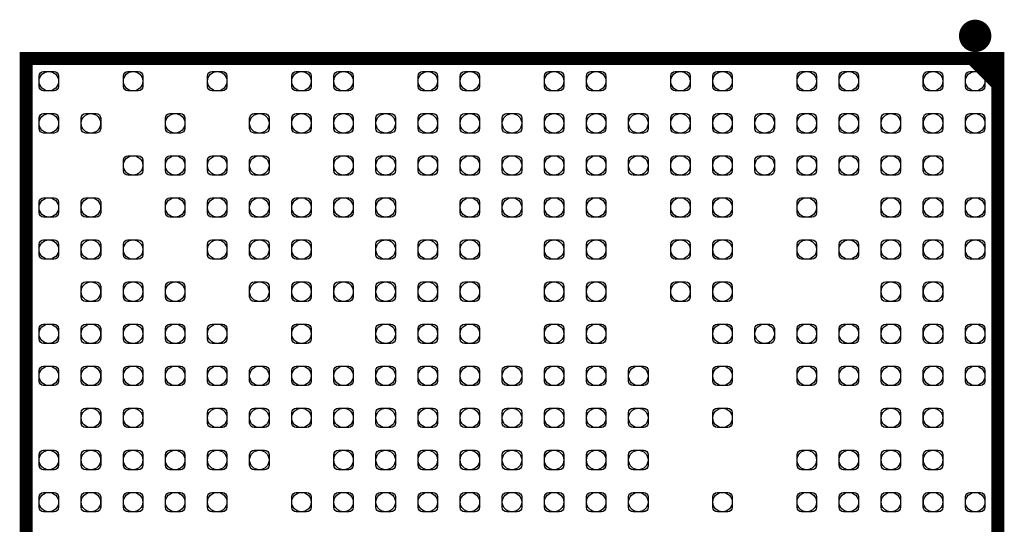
# Model space of a CAD drawing. Extents: x 3.3 to 101, y -2.6 to 59.9.
# Tile 4 of 7: x 34.6 to 49.8, y 24.4 to 32.2. Entities that reach past the tile are written whole.
import ezdxf

# ---------------------------------------------------------------- set-up
doc = ezdxf.new("R2010")
doc.units = 0
doc.header["$MEASUREMENT"] = 0
for name, color, linetype in [('PG_SILKSCREEN_TOP', 5, 'CONTINUOUS'), ('PIN_PASTEMASK_TOP', 8, 'CONTINUOUS'), ('PIN_TOP', 6, 'CONTINUOUS')]:
    doc.layers.add(name, color=color, linetype=linetype)

msp = doc.modelspace()

# ---------------------------------------------------------------- linework, layer by layer
at = {"layer": 'PG_SILKSCREEN_TOP', "const_width": 0.249936}
msp.add_lwpolyline([(49.439068, 31.980124, 1), (49.188932, 31.979876, 1)], format="xyb", close=True, dxfattribs=at)
at = {"layer": 'PG_SILKSCREEN_TOP', "const_width": 0.199898}
msp.add_lwpolyline([(34.663888, 31.630112), (34.663888, 16.629888), (49.664112, 16.629888), (49.664112, 31.630112)], close=True, dxfattribs=at)
for points in [[(49.264062, 31.630112), (49.664112, 31.230062)], [(49.46396, 31.630112), (49.664112, 31.42996)]]:
    msp.add_lwpolyline(points, dxfattribs=at)
at = {"layer": 'PIN_PASTEMASK_TOP'}
for points in [[(35.09391, 31.430214, -0.41413), (35.164014, 31.36011), (35.164014, 31.20009, -0.41413), (35.09391, 31.129986), (34.93389, 31.129986, -0.41413), (34.863786, 31.20009), (34.863786, 31.36011, -0.41413), (34.93389, 31.430214)], [(36.394136, 31.430214, -0.41413), (36.46424, 31.36011), (36.46424, 31.20009, -0.41413), (36.394136, 31.129986), (36.234116, 31.129986, -0.41413), (36.164012, 31.20009), (36.164012, 31.36011, -0.41413), (36.234116, 31.430214)], [(37.694108, 31.430214, -0.41413), (37.764212, 31.36011), (37.764212, 31.20009, -0.41413), (37.694108, 31.129986), (37.534088, 31.129986, -0.41413), (37.463984, 31.20009), (37.463984, 31.36011, -0.41413), (37.534088, 31.430214)], [(38.99408, 31.430214, -0.41413), (39.064184, 31.36011), (39.064184, 31.20009, -0.41413), (38.99408, 31.129986), (38.83406, 31.129986, -0.41413), (38.763956, 31.20009), (38.763956, 31.36011, -0.41413), (38.83406, 31.430214)], [(39.644066, 31.430214, -0.41413), (39.71417, 31.36011), (39.71417, 31.20009, -0.41413), (39.644066, 31.129986), (39.484046, 31.129986, -0.41413), (39.413942, 31.20009), (39.413942, 31.36011, -0.41413), (39.484046, 31.430214)], [(40.944038, 31.430214, -0.41413), (41.014142, 31.36011), (41.014142, 31.20009, -0.41413), (40.944038, 31.129986), (40.784018, 31.129986, -0.41413), (40.713914, 31.20009), (40.713914, 31.36011, -0.41413), (40.784018, 31.430214)], [(41.594024, 31.430214, -0.41413), (41.664128, 31.36011), (41.664128, 31.20009, -0.41413), (41.594024, 31.129986), (41.434004, 31.129986, -0.41413), (41.3639, 31.20009), (41.3639, 31.36011, -0.41413), (41.434004, 31.430214)], [(42.893996, 31.430214, -0.41413), (42.9641, 31.36011), (42.9641, 31.20009, -0.41413), (42.893996, 31.129986), (42.733976, 31.129986, -0.41413), (42.663872, 31.20009), (42.663872, 31.36011, -0.41413), (42.733976, 31.430214)], [(43.543982, 31.430214, -0.41413), (43.614086, 31.36011), (43.614086, 31.20009, -0.41413), (43.543982, 31.129986), (43.383962, 31.129986, -0.41413), (43.313858, 31.20009), (43.313858, 31.36011, -0.41413), (43.383962, 31.430214)], [(44.843954, 31.430214, -0.41413), (44.914058, 31.36011), (44.914058, 31.20009, -0.41413), (44.843954, 31.129986), (44.683934, 31.129986, -0.41413), (44.61383, 31.20009), (44.61383, 31.36011, -0.41413), (44.683934, 31.430214)], [(45.49394, 31.430214, -0.41413), (45.564044, 31.36011), (45.564044, 31.20009, -0.41413), (45.49394, 31.129986), (45.33392, 31.129986, -0.41413), (45.263816, 31.20009), (45.263816, 31.36011, -0.41413), (45.33392, 31.430214)], [(46.793912, 31.430214, -0.41413), (46.864016, 31.36011), (46.864016, 31.20009, -0.41413), (46.793912, 31.129986), (46.633892, 31.129986, -0.41413), (46.563788, 31.20009), (46.563788, 31.36011, -0.41413), (46.633892, 31.430214)], [(47.443898, 31.430214, -0.41413), (47.514002, 31.36011), (47.514002, 31.20009, -0.41413), (47.443898, 31.129986), (47.283878, 31.129986, -0.41413), (47.213774, 31.20009), (47.213774, 31.36011, -0.41413), (47.283878, 31.430214)], [(48.744124, 31.430214, -0.41413), (48.814228, 31.36011), (48.814228, 31.20009, -0.41413), (48.744124, 31.129986), (48.584104, 31.129986, -0.41413), (48.514, 31.20009), (48.514, 31.36011, -0.41413), (48.584104, 31.430214)], [(49.39411, 31.430214, -0.41413), (49.464214, 31.36011), (49.464214, 31.20009, -0.41413), (49.39411, 31.129986), (49.23409, 31.129986, -0.41413), (49.163986, 31.20009), (49.163986, 31.36011, -0.41413), (49.23409, 31.430214)], [(35.09391, 30.780228, -0.41413), (35.164014, 30.710124), (35.164014, 30.550104, -0.41413), (35.09391, 30.48), (34.93389, 30.48, -0.41413), (34.863786, 30.550104), (34.863786, 30.710124, -0.41413), (34.93389, 30.780228)], [(35.743896, 30.780228, -0.41413), (35.814, 30.710124), (35.814, 30.550104, -0.41413), (35.743896, 30.48), (35.583876, 30.48, -0.41413), (35.513772, 30.550104), (35.513772, 30.710124, -0.41413), (35.583876, 30.780228)], [(37.044122, 30.780228, -0.41413), (37.114226, 30.710124), (37.114226, 30.550104, -0.41413), (37.044122, 30.48), (36.884102, 30.48, -0.41413), (36.813998, 30.550104), (36.813998, 30.710124, -0.41413), (36.884102, 30.780228)], [(38.344094, 30.780228, -0.41413), (38.414198, 30.710124), (38.414198, 30.550104, -0.41413), (38.344094, 30.48), (38.184074, 30.48, -0.41413), (38.11397, 30.550104), (38.11397, 30.710124, -0.41413), (38.184074, 30.780228)], [(38.99408, 30.780228, -0.41413), (39.064184, 30.710124), (39.064184, 30.550104, -0.41413), (38.99408, 30.48), (38.83406, 30.48, -0.41413), (38.763956, 30.550104), (38.763956, 30.710124, -0.41413), (38.83406, 30.780228)], [(39.644066, 30.780228, -0.41413), (39.71417, 30.710124), (39.71417, 30.550104, -0.41413), (39.644066, 30.48), (39.484046, 30.48, -0.41413), (39.413942, 30.550104), (39.413942, 30.710124, -0.41413), (39.484046, 30.780228)], [(40.294052, 30.780228, -0.41413), (40.364156, 30.710124), (40.364156, 30.550104, -0.41413), (40.294052, 30.48), (40.134032, 30.48, -0.41413), (40.063928, 30.550104), (40.063928, 30.710124, -0.41413), (40.134032, 30.780228)], [(40.944038, 30.780228, -0.41413), (41.014142, 30.710124), (41.014142, 30.550104, -0.41413), (40.944038, 30.48), (40.784018, 30.48, -0.41413), (40.713914, 30.550104), (40.713914, 30.710124, -0.41413), (40.784018, 30.780228)], [(41.594024, 30.780228, -0.41413), (41.664128, 30.710124), (41.664128, 30.550104, -0.41413), (41.594024, 30.48), (41.434004, 30.48, -0.41413), (41.3639, 30.550104), (41.3639, 30.710124, -0.41413), (41.434004, 30.780228)], [(42.24401, 30.780228, -0.41413), (42.314114, 30.710124), (42.314114, 30.550104, -0.41413), (42.24401, 30.48), (42.08399, 30.48, -0.41413), (42.013886, 30.550104), (42.013886, 30.710124, -0.41413), (42.08399, 30.780228)], [(42.893996, 30.780228, -0.41413), (42.9641, 30.710124), (42.9641, 30.550104, -0.41413), (42.893996, 30.48), (42.733976, 30.48, -0.41413), (42.663872, 30.550104), (42.663872, 30.710124, -0.41413), (42.733976, 30.780228)], [(43.543982, 30.780228, -0.41413), (43.614086, 30.710124), (43.614086, 30.550104, -0.41413), (43.543982, 30.48), (43.383962, 30.48, -0.41413), (43.313858, 30.550104), (43.313858, 30.710124, -0.41413), (43.383962, 30.780228)], [(44.193968, 30.780228, -0.41413), (44.264072, 30.710124), (44.264072, 30.550104, -0.41413), (44.193968, 30.48), (44.033948, 30.48, -0.41413), (43.963844, 30.550104), (43.963844, 30.710124, -0.41413), (44.033948, 30.780228)], [(44.843954, 30.780228, -0.41413), (44.914058, 30.710124), (44.914058, 30.550104, -0.41413), (44.843954, 30.48), (44.683934, 30.48, -0.41413), (44.61383, 30.550104), (44.61383, 30.710124, -0.41413), (44.683934, 30.780228)], [(45.49394, 30.780228, -0.41413), (45.564044, 30.710124), (45.564044, 30.550104, -0.41413), (45.49394, 30.48), (45.33392, 30.48, -0.41413), (45.263816, 30.550104), (45.263816, 30.710124, -0.41413), (45.33392, 30.780228)], [(46.143926, 30.780228, -0.41413), (46.21403, 30.710124), (46.21403, 30.550104, -0.41413), (46.143926, 30.48), (45.983906, 30.48, -0.41413), (45.913802, 30.550104), (45.913802, 30.710124, -0.41413), (45.983906, 30.780228)], [(46.793912, 30.780228, -0.41413), (46.864016, 30.710124), (46.864016, 30.550104, -0.41413), (46.793912, 30.48), (46.633892, 30.48, -0.41413), (46.563788, 30.550104), (46.563788, 30.710124, -0.41413), (46.633892, 30.780228)], [(47.443898, 30.780228, -0.41413), (47.514002, 30.710124), (47.514002, 30.550104, -0.41413), (47.443898, 30.48), (47.283878, 30.48, -0.41413), (47.213774, 30.550104), (47.213774, 30.710124, -0.41413), (47.283878, 30.780228)], [(48.093884, 30.780228, -0.41413), (48.163988, 30.710124), (48.163988, 30.550104, -0.41413), (48.093884, 30.48), (47.933864, 30.48, -0.41413), (47.86376, 30.550104), (47.86376, 30.710124, -0.41413), (47.933864, 30.780228)], [(48.744124, 30.780228, -0.41413), (48.814228, 30.710124), (48.814228, 30.550104, -0.41413), (48.744124, 30.48), (48.584104, 30.48, -0.41413), (48.514, 30.550104), (48.514, 30.710124, -0.41413), (48.584104, 30.780228)], [(49.39411, 30.780228, -0.41413), (49.464214, 30.710124), (49.464214, 30.550104, -0.41413), (49.39411, 30.48), (49.23409, 30.48, -0.41413), (49.163986, 30.550104), (49.163986, 30.710124, -0.41413), (49.23409, 30.780228)], [(36.394136, 30.129988, -0.41413), (36.46424, 30.059884), (36.46424, 29.899864, -0.41413), (36.394136, 29.82976), (36.234116, 29.82976, -0.41413), (36.164012, 29.899864), (36.164012, 30.059884, -0.41413), (36.234116, 30.129988)], [(37.044122, 30.129988, -0.41413), (37.114226, 30.059884), (37.114226, 29.899864, -0.41413), (37.044122, 29.82976), (36.884102, 29.82976, -0.41413), (36.813998, 29.899864), (36.813998, 30.059884, -0.41413), (36.884102, 30.129988)], [(37.694108, 30.129988, -0.41413), (37.764212, 30.059884), (37.764212, 29.899864, -0.41413), (37.694108, 29.82976), (37.534088, 29.82976, -0.41413), (37.463984, 29.899864), (37.463984, 30.059884, -0.41413), (37.534088, 30.129988)], [(38.344094, 30.129988, -0.41413), (38.414198, 30.059884), (38.414198, 29.899864, -0.41413), (38.344094, 29.82976), (38.184074, 29.82976, -0.41413), (38.11397, 29.899864), (38.11397, 30.059884, -0.41413), (38.184074, 30.129988)], [(39.644066, 30.129988, -0.41413), (39.71417, 30.059884), (39.71417, 29.899864, -0.41413), (39.644066, 29.82976), (39.484046, 29.82976, -0.41413), (39.413942, 29.899864), (39.413942, 30.059884, -0.41413), (39.484046, 30.129988)], [(40.294052, 30.129988, -0.41413), (40.364156, 30.059884), (40.364156, 29.899864, -0.41413), (40.294052, 29.82976), (40.134032, 29.82976, -0.41413), (40.063928, 29.899864), (40.063928, 30.059884, -0.41413), (40.134032, 30.129988)], [(40.944038, 30.129988, -0.41413), (41.014142, 30.059884), (41.014142, 29.899864, -0.41413), (40.944038, 29.82976), (40.784018, 29.82976, -0.41413), (40.713914, 29.899864), (40.713914, 30.059884, -0.41413), (40.784018, 30.129988)], [(41.594024, 30.129988, -0.41413), (41.664128, 30.059884), (41.664128, 29.899864, -0.41413), (41.594024, 29.82976), (41.434004, 29.82976, -0.41413), (41.3639, 29.899864), (41.3639, 30.059884, -0.41413), (41.434004, 30.129988)], [(42.24401, 30.129988, -0.41413), (42.314114, 30.059884), (42.314114, 29.899864, -0.41413), (42.24401, 29.82976), (42.08399, 29.82976, -0.41413), (42.013886, 29.899864), (42.013886, 30.059884, -0.41413), (42.08399, 30.129988)], [(42.893996, 30.129988, -0.41413), (42.9641, 30.059884), (42.9641, 29.899864, -0.41413), (42.893996, 29.82976), (42.733976, 29.82976, -0.41413), (42.663872, 29.899864), (42.663872, 30.059884, -0.41413), (42.733976, 30.129988)], [(43.543982, 30.129988, -0.41413), (43.614086, 30.059884), (43.614086, 29.899864, -0.41413), (43.543982, 29.82976), (43.383962, 29.82976, -0.41413), (43.313858, 29.899864), (43.313858, 30.059884, -0.41413), (43.383962, 30.129988)], [(44.193968, 30.129988, -0.41413), (44.264072, 30.059884), (44.264072, 29.899864, -0.41413), (44.193968, 29.82976), (44.033948, 29.82976, -0.41413), (43.963844, 29.899864), (43.963844, 30.059884, -0.41413), (44.033948, 30.129988)], [(44.843954, 30.129988, -0.41413), (44.914058, 30.059884), (44.914058, 29.899864, -0.41413), (44.843954, 29.82976), (44.683934, 29.82976, -0.41413), (44.61383, 29.899864), (44.61383, 30.059884, -0.41413), (44.683934, 30.129988)], [(45.49394, 30.129988, -0.41413), (45.564044, 30.059884), (45.564044, 29.899864, -0.41413), (45.49394, 29.82976), (45.33392, 29.82976, -0.41413), (45.263816, 29.899864), (45.263816, 30.059884, -0.41413), (45.33392, 30.129988)], [(46.143926, 30.129988, -0.41413), (46.21403, 30.059884), (46.21403, 29.899864, -0.41413), (46.143926, 29.82976), (45.983906, 29.82976, -0.41413), (45.913802, 29.899864), (45.913802, 30.059884, -0.41413), (45.983906, 30.129988)], [(46.793912, 30.129988, -0.41413), (46.864016, 30.059884), (46.864016, 29.899864, -0.41413), (46.793912, 29.82976), (46.633892, 29.82976, -0.41413), (46.563788, 29.899864), (46.563788, 30.059884, -0.41413), (46.633892, 30.129988)], [(47.443898, 30.129988, -0.41413), (47.514002, 30.059884), (47.514002, 29.899864, -0.41413), (47.443898, 29.82976), (47.283878, 29.82976, -0.41413), (47.213774, 29.899864), (47.213774, 30.059884, -0.41413), (47.283878, 30.129988)], [(48.093884, 30.129988, -0.41413), (48.163988, 30.059884), (48.163988, 29.899864, -0.41413), (48.093884, 29.82976), (47.933864, 29.82976, -0.41413), (47.86376, 29.899864), (47.86376, 30.059884, -0.41413), (47.933864, 30.129988)], [(48.744124, 30.129988, -0.41413), (48.814228, 30.059884), (48.814228, 29.899864, -0.41413), (48.744124, 29.82976), (48.584104, 29.82976, -0.41413), (48.514, 29.899864), (48.514, 30.059884, -0.41413), (48.584104, 30.129988)], [(35.09391, 29.480002, -0.41413), (35.164014, 29.409898), (35.164014, 29.249878, -0.41413), (35.09391, 29.179774), (34.93389, 29.179774, -0.41413), (34.863786, 29.249878), (34.863786, 29.409898, -0.41413), (34.93389, 29.480002)], [(35.743896, 29.480002, -0.41413), (35.814, 29.409898), (35.814, 29.249878, -0.41413), (35.743896, 29.179774), (35.583876, 29.179774, -0.41413), (35.513772, 29.249878), (35.513772, 29.409898, -0.41413), (35.583876, 29.480002)], [(37.044122, 29.480002, -0.41413), (37.114226, 29.409898), (37.114226, 29.249878, -0.41413), (37.044122, 29.179774), (36.884102, 29.179774, -0.41413), (36.813998, 29.249878), (36.813998, 29.409898, -0.41413), (36.884102, 29.480002)], [(37.694108, 29.480002, -0.41413), (37.764212, 29.409898), (37.764212, 29.249878, -0.41413), (37.694108, 29.179774), (37.534088, 29.179774, -0.41413), (37.463984, 29.249878), (37.463984, 29.409898, -0.41413), (37.534088, 29.480002)], [(38.344094, 29.480002, -0.41413), (38.414198, 29.409898), (38.414198, 29.249878, -0.41413), (38.344094, 29.179774), (38.184074, 29.179774, -0.41413), (38.11397, 29.249878), (38.11397, 29.409898, -0.41413), (38.184074, 29.480002)], [(38.99408, 29.480002, -0.41413), (39.064184, 29.409898), (39.064184, 29.249878, -0.41413), (38.99408, 29.179774), (38.83406, 29.179774, -0.41413), (38.763956, 29.249878), (38.763956, 29.409898, -0.41413), (38.83406, 29.480002)], [(39.644066, 29.480002, -0.41413), (39.71417, 29.409898), (39.71417, 29.249878, -0.41413), (39.644066, 29.179774), (39.484046, 29.179774, -0.41413), (39.413942, 29.249878), (39.413942, 29.409898, -0.41413), (39.484046, 29.480002)], [(40.294052, 29.480002, -0.41413), (40.364156, 29.409898), (40.364156, 29.249878, -0.41413), (40.294052, 29.179774), (40.134032, 29.179774, -0.41413), (40.063928, 29.249878), (40.063928, 29.409898, -0.41413), (40.134032, 29.480002)], [(41.594024, 29.480002, -0.41413), (41.664128, 29.409898), (41.664128, 29.249878, -0.41413), (41.594024, 29.179774), (41.434004, 29.179774, -0.41413), (41.3639, 29.249878), (41.3639, 29.409898, -0.41413), (41.434004, 29.480002)], [(42.24401, 29.480002, -0.41413), (42.314114, 29.409898), (42.314114, 29.249878, -0.41413), (42.24401, 29.179774), (42.08399, 29.179774, -0.41413), (42.013886, 29.249878), (42.013886, 29.409898, -0.41413), (42.08399, 29.480002)], [(42.893996, 29.480002, -0.41413), (42.9641, 29.409898), (42.9641, 29.249878, -0.41413), (42.893996, 29.179774), (42.733976, 29.179774, -0.41413), (42.663872, 29.249878), (42.663872, 29.409898, -0.41413), (42.733976, 29.480002)], [(43.543982, 29.480002, -0.41413), (43.614086, 29.409898), (43.614086, 29.249878, -0.41413), (43.543982, 29.179774), (43.383962, 29.179774, -0.41413), (43.313858, 29.249878), (43.313858, 29.409898, -0.41413), (43.383962, 29.480002)], [(44.843954, 29.480002, -0.41413), (44.914058, 29.409898), (44.914058, 29.249878, -0.41413), (44.843954, 29.179774), (44.683934, 29.179774, -0.41413), (44.61383, 29.249878), (44.61383, 29.409898, -0.41413), (44.683934, 29.480002)], [(45.49394, 29.480002, -0.41413), (45.564044, 29.409898), (45.564044, 29.249878, -0.41413), (45.49394, 29.179774), (45.33392, 29.179774, -0.41413), (45.263816, 29.249878), (45.263816, 29.409898, -0.41413), (45.33392, 29.480002)], [(46.793912, 29.480002, -0.41413), (46.864016, 29.409898), (46.864016, 29.249878, -0.41413), (46.793912, 29.179774), (46.633892, 29.179774, -0.41413), (46.563788, 29.249878), (46.563788, 29.409898, -0.41413), (46.633892, 29.480002)], [(48.093884, 29.480002, -0.41413), (48.163988, 29.409898), (48.163988, 29.249878, -0.41413), (48.093884, 29.179774), (47.933864, 29.179774, -0.41413), (47.86376, 29.249878), (47.86376, 29.409898, -0.41413), (47.933864, 29.480002)], [(48.744124, 29.480002, -0.41413), (48.814228, 29.409898), (48.814228, 29.249878, -0.41413), (48.744124, 29.179774), (48.584104, 29.179774, -0.41413), (48.514, 29.249878), (48.514, 29.409898, -0.41413), (48.584104, 29.480002)], [(49.39411, 29.480002, -0.41413), (49.464214, 29.409898), (49.464214, 29.249878, -0.41413), (49.39411, 29.179774), (49.23409, 29.179774, -0.41413), (49.163986, 29.249878), (49.163986, 29.409898, -0.41413), (49.23409, 29.480002)], [(35.09391, 28.830016, -0.41413), (35.164014, 28.759912), (35.164014, 28.599892, -0.41413), (35.09391, 28.529788), (34.93389, 28.529788, -0.41413), (34.863786, 28.599892), (34.863786, 28.759912, -0.41413), (34.93389, 28.830016)], [(35.743896, 28.830016, -0.41413), (35.814, 28.759912), (35.814, 28.599892, -0.41413), (35.743896, 28.529788), (35.583876, 28.529788, -0.41413), (35.513772, 28.599892), (35.513772, 28.759912, -0.41413), (35.583876, 28.830016)], [(36.394136, 28.830016, -0.41413), (36.46424, 28.759912), (36.46424, 28.599892, -0.41413), (36.394136, 28.529788), (36.234116, 28.529788, -0.41413), (36.164012, 28.599892), (36.164012, 28.759912, -0.41413), (36.234116, 28.830016)], [(37.694108, 28.830016, -0.41413), (37.764212, 28.759912), (37.764212, 28.599892, -0.41413), (37.694108, 28.529788), (37.534088, 28.529788, -0.41413), (37.463984, 28.599892), (37.463984, 28.759912, -0.41413), (37.534088, 28.830016)], [(38.344094, 28.830016, -0.41413), (38.414198, 28.759912), (38.414198, 28.599892, -0.41413), (38.344094, 28.529788), (38.184074, 28.529788, -0.41413), (38.11397, 28.599892), (38.11397, 28.759912, -0.41413), (38.184074, 28.830016)], [(38.99408, 28.830016, -0.41413), (39.064184, 28.759912), (39.064184, 28.599892, -0.41413), (38.99408, 28.529788), (38.83406, 28.529788, -0.41413), (38.763956, 28.599892), (38.763956, 28.759912, -0.41413), (38.83406, 28.830016)], [(40.294052, 28.830016, -0.41413), (40.364156, 28.759912), (40.364156, 28.599892, -0.41413), (40.294052, 28.529788), (40.134032, 28.529788, -0.41413), (40.063928, 28.599892), (40.063928, 28.759912, -0.41413), (40.134032, 28.830016)], [(40.944038, 28.830016, -0.41413), (41.014142, 28.759912), (41.014142, 28.599892, -0.41413), (40.944038, 28.529788), (40.784018, 28.529788, -0.41413), (40.713914, 28.599892), (40.713914, 28.759912, -0.41413), (40.784018, 28.830016)], [(41.594024, 28.830016, -0.41413), (41.664128, 28.759912), (41.664128, 28.599892, -0.41413), (41.594024, 28.529788), (41.434004, 28.529788, -0.41413), (41.3639, 28.599892), (41.3639, 28.759912, -0.41413), (41.434004, 28.830016)], [(42.893996, 28.830016, -0.41413), (42.9641, 28.759912), (42.9641, 28.599892, -0.41413), (42.893996, 28.529788), (42.733976, 28.529788, -0.41413), (42.663872, 28.599892), (42.663872, 28.759912, -0.41413), (42.733976, 28.830016)], [(43.543982, 28.830016, -0.41413), (43.614086, 28.759912), (43.614086, 28.599892, -0.41413), (43.543982, 28.529788), (43.383962, 28.529788, -0.41413), (43.313858, 28.599892), (43.313858, 28.759912, -0.41413), (43.383962, 28.830016)], [(44.843954, 28.830016, -0.41413), (44.914058, 28.759912), (44.914058, 28.599892, -0.41413), (44.843954, 28.529788), (44.683934, 28.529788, -0.41413), (44.61383, 28.599892), (44.61383, 28.759912, -0.41413), (44.683934, 28.830016)], [(45.49394, 28.830016, -0.41413), (45.564044, 28.759912), (45.564044, 28.599892, -0.41413), (45.49394, 28.529788), (45.33392, 28.529788, -0.41413), (45.263816, 28.599892), (45.263816, 28.759912, -0.41413), (45.33392, 28.830016)], [(46.793912, 28.830016, -0.41413), (46.864016, 28.759912), (46.864016, 28.599892, -0.41413), (46.793912, 28.529788), (46.633892, 28.529788, -0.41413), (46.563788, 28.599892), (46.563788, 28.759912, -0.41413), (46.633892, 28.830016)], [(47.443898, 28.830016, -0.41413), (47.514002, 28.759912), (47.514002, 28.599892, -0.41413), (47.443898, 28.529788), (47.283878, 28.529788, -0.41413), (47.213774, 28.599892), (47.213774, 28.759912, -0.41413), (47.283878, 28.830016)], [(48.093884, 28.830016, -0.41413), (48.163988, 28.759912), (48.163988, 28.599892, -0.41413), (48.093884, 28.529788), (47.933864, 28.529788, -0.41413), (47.86376, 28.599892), (47.86376, 28.759912, -0.41413), (47.933864, 28.830016)], [(48.744124, 28.830016, -0.41413), (48.814228, 28.759912), (48.814228, 28.599892, -0.41413), (48.744124, 28.529788), (48.584104, 28.529788, -0.41413), (48.514, 28.599892), (48.514, 28.759912, -0.41413), (48.584104, 28.830016)], [(49.39411, 28.830016, -0.41413), (49.464214, 28.759912), (49.464214, 28.599892, -0.41413), (49.39411, 28.529788), (49.23409, 28.529788, -0.41413), (49.163986, 28.599892), (49.163986, 28.759912, -0.41413), (49.23409, 28.830016)], [(35.743896, 28.18003, -0.41413), (35.814, 28.109926), (35.814, 27.949906, -0.41413), (35.743896, 27.879802), (35.583876, 27.879802, -0.41413), (35.513772, 27.949906), (35.513772, 28.109926, -0.41413), (35.583876, 28.18003)], [(36.394136, 28.18003, -0.41413), (36.46424, 28.109926), (36.46424, 27.949906, -0.41413), (36.394136, 27.879802), (36.234116, 27.879802, -0.41413), (36.164012, 27.949906), (36.164012, 28.109926, -0.41413), (36.234116, 28.18003)], [(37.044122, 28.18003, -0.41413), (37.114226, 28.109926), (37.114226, 27.949906, -0.41413), (37.044122, 27.879802), (36.884102, 27.879802, -0.41413), (36.813998, 27.949906), (36.813998, 28.109926, -0.41413), (36.884102, 28.18003)], [(38.344094, 28.18003, -0.41413), (38.414198, 28.109926), (38.414198, 27.949906, -0.41413), (38.344094, 27.879802), (38.184074, 27.879802, -0.41413), (38.11397, 27.949906), (38.11397, 28.109926, -0.41413), (38.184074, 28.18003)], [(38.99408, 28.18003, -0.41413), (39.064184, 28.109926), (39.064184, 27.949906, -0.41413), (38.99408, 27.879802), (38.83406, 27.879802, -0.41413), (38.763956, 27.949906), (38.763956, 28.109926, -0.41413), (38.83406, 28.18003)], [(39.644066, 28.18003, -0.41413), (39.71417, 28.109926), (39.71417, 27.949906, -0.41413), (39.644066, 27.879802), (39.484046, 27.879802, -0.41413), (39.413942, 27.949906), (39.413942, 28.109926, -0.41413), (39.484046, 28.18003)], [(40.294052, 28.18003, -0.41413), (40.364156, 28.109926), (40.364156, 27.949906, -0.41413), (40.294052, 27.879802), (40.134032, 27.879802, -0.41413), (40.063928, 27.949906), (40.063928, 28.109926, -0.41413), (40.134032, 28.18003)], [(40.944038, 28.18003, -0.41413), (41.014142, 28.109926), (41.014142, 27.949906, -0.41413), (40.944038, 27.879802), (40.784018, 27.879802, -0.41413), (40.713914, 27.949906), (40.713914, 28.109926, -0.41413), (40.784018, 28.18003)], [(41.594024, 28.18003, -0.41413), (41.664128, 28.109926), (41.664128, 27.949906, -0.41413), (41.594024, 27.879802), (41.434004, 27.879802, -0.41413), (41.3639, 27.949906), (41.3639, 28.109926, -0.41413), (41.434004, 28.18003)], [(42.893996, 28.18003, -0.41413), (42.9641, 28.109926), (42.9641, 27.949906, -0.41413), (42.893996, 27.879802), (42.733976, 27.879802, -0.41413), (42.663872, 27.949906), (42.663872, 28.109926, -0.41413), (42.733976, 28.18003)], [(43.543982, 28.18003, -0.41413), (43.614086, 28.109926), (43.614086, 27.949906, -0.41413), (43.543982, 27.879802), (43.383962, 27.879802, -0.41413), (43.313858, 27.949906), (43.313858, 28.109926, -0.41413), (43.383962, 28.18003)], [(44.843954, 28.18003, -0.41413), (44.914058, 28.109926), (44.914058, 27.949906, -0.41413), (44.843954, 27.879802), (44.683934, 27.879802, -0.41413), (44.61383, 27.949906), (44.61383, 28.109926, -0.41413), (44.683934, 28.18003)], [(45.49394, 28.18003, -0.41413), (45.564044, 28.109926), (45.564044, 27.949906, -0.41413), (45.49394, 27.879802), (45.33392, 27.879802, -0.41413), (45.263816, 27.949906), (45.263816, 28.109926, -0.41413), (45.33392, 28.18003)], [(48.093884, 28.18003, -0.41413), (48.163988, 28.109926), (48.163988, 27.949906, -0.41413), (48.093884, 27.879802), (47.933864, 27.879802, -0.41413), (47.86376, 27.949906), (47.86376, 28.109926, -0.41413), (47.933864, 28.18003)], [(48.744124, 28.18003, -0.41413), (48.814228, 28.109926), (48.814228, 27.949906, -0.41413), (48.744124, 27.879802), (48.584104, 27.879802, -0.41413), (48.514, 27.949906), (48.514, 28.109926, -0.41413), (48.584104, 28.18003)], [(35.09391, 27.530044, -0.41413), (35.164014, 27.45994), (35.164014, 27.29992, -0.41413), (35.09391, 27.229816), (34.93389, 27.229816, -0.41413), (34.863786, 27.29992), (34.863786, 27.45994, -0.41413), (34.93389, 27.530044)], [(35.743896, 27.530044, -0.41413), (35.814, 27.45994), (35.814, 27.29992, -0.41413), (35.743896, 27.229816), (35.583876, 27.229816, -0.41413), (35.513772, 27.29992), (35.513772, 27.45994, -0.41413), (35.583876, 27.530044)], [(36.394136, 27.530044, -0.41413), (36.46424, 27.45994), (36.46424, 27.29992, -0.41413), (36.394136, 27.229816), (36.234116, 27.229816, -0.41413), (36.164012, 27.29992), (36.164012, 27.45994, -0.41413), (36.234116, 27.530044)], [(37.044122, 27.530044, -0.41413), (37.114226, 27.45994), (37.114226, 27.29992, -0.41413), (37.044122, 27.229816), (36.884102, 27.229816, -0.41413), (36.813998, 27.29992), (36.813998, 27.45994, -0.41413), (36.884102, 27.530044)], [(37.694108, 27.530044, -0.41413), (37.764212, 27.45994), (37.764212, 27.29992, -0.41413), (37.694108, 27.229816), (37.534088, 27.229816, -0.41413), (37.463984, 27.29992), (37.463984, 27.45994, -0.41413), (37.534088, 27.530044)], [(38.99408, 27.530044, -0.41413), (39.064184, 27.45994), (39.064184, 27.29992, -0.41413), (38.99408, 27.229816), (38.83406, 27.229816, -0.41413), (38.763956, 27.29992), (38.763956, 27.45994, -0.41413), (38.83406, 27.530044)], [(40.294052, 27.530044, -0.41413), (40.364156, 27.45994), (40.364156, 27.29992, -0.41413), (40.294052, 27.229816), (40.134032, 27.229816, -0.41413), (40.063928, 27.29992), (40.063928, 27.45994, -0.41413), (40.134032, 27.530044)], [(40.944038, 27.530044, -0.41413), (41.014142, 27.45994), (41.014142, 27.29992, -0.41413), (40.944038, 27.229816), (40.784018, 27.229816, -0.41413), (40.713914, 27.29992), (40.713914, 27.45994, -0.41413), (40.784018, 27.530044)], [(41.594024, 27.530044, -0.41413), (41.664128, 27.45994), (41.664128, 27.29992, -0.41413), (41.594024, 27.229816), (41.434004, 27.229816, -0.41413), (41.3639, 27.29992), (41.3639, 27.45994, -0.41413), (41.434004, 27.530044)], [(42.893996, 27.530044, -0.41413), (42.9641, 27.45994), (42.9641, 27.29992, -0.41413), (42.893996, 27.229816), (42.733976, 27.229816, -0.41413), (42.663872, 27.29992), (42.663872, 27.45994, -0.41413), (42.733976, 27.530044)], [(43.543982, 27.530044, -0.41413), (43.614086, 27.45994), (43.614086, 27.29992, -0.41413), (43.543982, 27.229816), (43.383962, 27.229816, -0.41413), (43.313858, 27.29992), (43.313858, 27.45994, -0.41413), (43.383962, 27.530044)], [(45.49394, 27.530044, -0.41413), (45.564044, 27.45994), (45.564044, 27.29992, -0.41413), (45.49394, 27.229816), (45.33392, 27.229816, -0.41413), (45.263816, 27.29992), (45.263816, 27.45994, -0.41413), (45.33392, 27.530044)], [(46.143926, 27.530044, -0.41413), (46.21403, 27.45994), (46.21403, 27.29992, -0.41413), (46.143926, 27.229816), (45.983906, 27.229816, -0.41413), (45.913802, 27.29992), (45.913802, 27.45994, -0.41413), (45.983906, 27.530044)], [(46.793912, 27.530044, -0.41413), (46.864016, 27.45994), (46.864016, 27.29992, -0.41413), (46.793912, 27.229816), (46.633892, 27.229816, -0.41413), (46.563788, 27.29992), (46.563788, 27.45994, -0.41413), (46.633892, 27.530044)], [(47.443898, 27.530044, -0.41413), (47.514002, 27.45994), (47.514002, 27.29992, -0.41413), (47.443898, 27.229816), (47.283878, 27.229816, -0.41413), (47.213774, 27.29992), (47.213774, 27.45994, -0.41413), (47.283878, 27.530044)], [(48.093884, 27.530044, -0.41413), (48.163988, 27.45994), (48.163988, 27.29992, -0.41413), (48.093884, 27.229816), (47.933864, 27.229816, -0.41413), (47.86376, 27.29992), (47.86376, 27.45994, -0.41413), (47.933864, 27.530044)], [(48.744124, 27.530044, -0.41413), (48.814228, 27.45994), (48.814228, 27.29992, -0.41413), (48.744124, 27.229816), (48.584104, 27.229816, -0.41413), (48.514, 27.29992), (48.514, 27.45994, -0.41413), (48.584104, 27.530044)], [(49.39411, 27.530044, -0.41413), (49.464214, 27.45994), (49.464214, 27.29992, -0.41413), (49.39411, 27.229816), (49.23409, 27.229816, -0.41413), (49.163986, 27.29992), (49.163986, 27.45994, -0.41413), (49.23409, 27.530044)], [(35.09391, 26.880058, -0.41413), (35.164014, 26.809954), (35.164014, 26.649934, -0.41413), (35.09391, 26.57983), (34.93389, 26.57983, -0.41413), (34.863786, 26.649934), (34.863786, 26.809954, -0.41413), (34.93389, 26.880058)], [(35.743896, 26.880058, -0.41413), (35.814, 26.809954), (35.814, 26.649934, -0.41413), (35.743896, 26.57983), (35.583876, 26.57983, -0.41413), (35.513772, 26.649934), (35.513772, 26.809954, -0.41413), (35.583876, 26.880058)], [(36.394136, 26.880058, -0.41413), (36.46424, 26.809954), (36.46424, 26.649934, -0.41413), (36.394136, 26.57983), (36.234116, 26.57983, -0.41413), (36.164012, 26.649934), (36.164012, 26.809954, -0.41413), (36.234116, 26.880058)], [(37.044122, 26.880058, -0.41413), (37.114226, 26.809954), (37.114226, 26.649934, -0.41413), (37.044122, 26.57983), (36.884102, 26.57983, -0.41413), (36.813998, 26.649934), (36.813998, 26.809954, -0.41413), (36.884102, 26.880058)], [(37.694108, 26.880058, -0.41413), (37.764212, 26.809954), (37.764212, 26.649934, -0.41413), (37.694108, 26.57983), (37.534088, 26.57983, -0.41413), (37.463984, 26.649934), (37.463984, 26.809954, -0.41413), (37.534088, 26.880058)], [(38.344094, 26.880058, -0.41413), (38.414198, 26.809954), (38.414198, 26.649934, -0.41413), (38.344094, 26.57983), (38.184074, 26.57983, -0.41413), (38.11397, 26.649934), (38.11397, 26.809954, -0.41413), (38.184074, 26.880058)], [(38.99408, 26.880058, -0.41413), (39.064184, 26.809954), (39.064184, 26.649934, -0.41413), (38.99408, 26.57983), (38.83406, 26.57983, -0.41413), (38.763956, 26.649934), (38.763956, 26.809954, -0.41413), (38.83406, 26.880058)], [(39.644066, 26.880058, -0.41413), (39.71417, 26.809954), (39.71417, 26.649934, -0.41413), (39.644066, 26.57983), (39.484046, 26.57983, -0.41413), (39.413942, 26.649934), (39.413942, 26.809954, -0.41413), (39.484046, 26.880058)], [(40.294052, 26.880058, -0.41413), (40.364156, 26.809954), (40.364156, 26.649934, -0.41413), (40.294052, 26.57983), (40.134032, 26.57983, -0.41413), (40.063928, 26.649934), (40.063928, 26.809954, -0.41413), (40.134032, 26.880058)], [(40.944038, 26.880058, -0.41413), (41.014142, 26.809954), (41.014142, 26.649934, -0.41413), (40.944038, 26.57983), (40.784018, 26.57983, -0.41413), (40.713914, 26.649934), (40.713914, 26.809954, -0.41413), (40.784018, 26.880058)], [(41.594024, 26.880058, -0.41413), (41.664128, 26.809954), (41.664128, 26.649934, -0.41413), (41.594024, 26.57983), (41.434004, 26.57983, -0.41413), (41.3639, 26.649934), (41.3639, 26.809954, -0.41413), (41.434004, 26.880058)], [(42.24401, 26.880058, -0.41413), (42.314114, 26.809954), (42.314114, 26.649934, -0.41413), (42.24401, 26.57983), (42.08399, 26.57983, -0.41413), (42.013886, 26.649934), (42.013886, 26.809954, -0.41413), (42.08399, 26.880058)], [(42.893996, 26.880058, -0.41413), (42.9641, 26.809954), (42.9641, 26.649934, -0.41413), (42.893996, 26.57983), (42.733976, 26.57983, -0.41413), (42.663872, 26.649934), (42.663872, 26.809954, -0.41413), (42.733976, 26.880058)], [(43.543982, 26.880058, -0.41413), (43.614086, 26.809954), (43.614086, 26.649934, -0.41413), (43.543982, 26.57983), (43.383962, 26.57983, -0.41413), (43.313858, 26.649934), (43.313858, 26.809954, -0.41413), (43.383962, 26.880058)], [(44.193968, 26.880058, -0.41413), (44.264072, 26.809954), (44.264072, 26.649934, -0.41413), (44.193968, 26.57983), (44.033948, 26.57983, -0.41413), (43.963844, 26.649934), (43.963844, 26.809954, -0.41413), (44.033948, 26.880058)], [(45.49394, 26.880058, -0.41413), (45.564044, 26.809954), (45.564044, 26.649934, -0.41413), (45.49394, 26.57983), (45.33392, 26.57983, -0.41413), (45.263816, 26.649934), (45.263816, 26.809954, -0.41413), (45.33392, 26.880058)], [(46.793912, 26.880058, -0.41413), (46.864016, 26.809954), (46.864016, 26.649934, -0.41413), (46.793912, 26.57983), (46.633892, 26.57983, -0.41413), (46.563788, 26.649934), (46.563788, 26.809954, -0.41413), (46.633892, 26.880058)], [(47.443898, 26.880058, -0.41413), (47.514002, 26.809954), (47.514002, 26.649934, -0.41413), (47.443898, 26.57983), (47.283878, 26.57983, -0.41413), (47.213774, 26.649934), (47.213774, 26.809954, -0.41413), (47.283878, 26.880058)], [(48.093884, 26.880058, -0.41413), (48.163988, 26.809954), (48.163988, 26.649934, -0.41413), (48.093884, 26.57983), (47.933864, 26.57983, -0.41413), (47.86376, 26.649934), (47.86376, 26.809954, -0.41413), (47.933864, 26.880058)], [(48.744124, 26.880058, -0.41413), (48.814228, 26.809954), (48.814228, 26.649934, -0.41413), (48.744124, 26.57983), (48.584104, 26.57983, -0.41413), (48.514, 26.649934), (48.514, 26.809954, -0.41413), (48.584104, 26.880058)], [(49.39411, 26.880058, -0.41413), (49.464214, 26.809954), (49.464214, 26.649934, -0.41413), (49.39411, 26.57983), (49.23409, 26.57983, -0.41413), (49.163986, 26.649934), (49.163986, 26.809954, -0.41413), (49.23409, 26.880058)], [(35.743896, 26.230072, -0.41413), (35.814, 26.159968), (35.814, 25.999948, -0.41413), (35.743896, 25.929844), (35.583876, 25.929844, -0.41413), (35.513772, 25.999948), (35.513772, 26.159968, -0.41413), (35.583876, 26.230072)], [(36.394136, 26.230072, -0.41413), (36.46424, 26.159968), (36.46424, 25.999948, -0.41413), (36.394136, 25.929844), (36.234116, 25.929844, -0.41413), (36.164012, 25.999948), (36.164012, 26.159968, -0.41413), (36.234116, 26.230072)], [(37.694108, 26.230072, -0.41413), (37.764212, 26.159968), (37.764212, 25.999948, -0.41413), (37.694108, 25.929844), (37.534088, 25.929844, -0.41413), (37.463984, 25.999948), (37.463984, 26.159968, -0.41413), (37.534088, 26.230072)], [(38.344094, 26.230072, -0.41413), (38.414198, 26.159968), (38.414198, 25.999948, -0.41413), (38.344094, 25.929844), (38.184074, 25.929844, -0.41413), (38.11397, 25.999948), (38.11397, 26.159968, -0.41413), (38.184074, 26.230072)], [(38.99408, 26.230072, -0.41413), (39.064184, 26.159968), (39.064184, 25.999948, -0.41413), (38.99408, 25.929844), (38.83406, 25.929844, -0.41413), (38.763956, 25.999948), (38.763956, 26.159968, -0.41413), (38.83406, 26.230072)], [(39.644066, 26.230072, -0.41413), (39.71417, 26.159968), (39.71417, 25.999948, -0.41413), (39.644066, 25.929844), (39.484046, 25.929844, -0.41413), (39.413942, 25.999948), (39.413942, 26.159968, -0.41413), (39.484046, 26.230072)], [(40.294052, 26.230072, -0.41413), (40.364156, 26.159968), (40.364156, 25.999948, -0.41413), (40.294052, 25.929844), (40.134032, 25.929844, -0.41413), (40.063928, 25.999948), (40.063928, 26.159968, -0.41413), (40.134032, 26.230072)], [(40.944038, 26.230072, -0.41413), (41.014142, 26.159968), (41.014142, 25.999948, -0.41413), (40.944038, 25.929844), (40.784018, 25.929844, -0.41413), (40.713914, 25.999948), (40.713914, 26.159968, -0.41413), (40.784018, 26.230072)], [(41.594024, 26.230072, -0.41413), (41.664128, 26.159968), (41.664128, 25.999948, -0.41413), (41.594024, 25.929844), (41.434004, 25.929844, -0.41413), (41.3639, 25.999948), (41.3639, 26.159968, -0.41413), (41.434004, 26.230072)], [(42.24401, 26.230072, -0.41413), (42.314114, 26.159968), (42.314114, 25.999948, -0.41413), (42.24401, 25.929844), (42.08399, 25.929844, -0.41413), (42.013886, 25.999948), (42.013886, 26.159968, -0.41413), (42.08399, 26.230072)], [(42.893996, 26.230072, -0.41413), (42.9641, 26.159968), (42.9641, 25.999948, -0.41413), (42.893996, 25.929844), (42.733976, 25.929844, -0.41413), (42.663872, 25.999948), (42.663872, 26.159968, -0.41413), (42.733976, 26.230072)], [(43.543982, 26.230072, -0.41413), (43.614086, 26.159968), (43.614086, 25.999948, -0.41413), (43.543982, 25.929844), (43.383962, 25.929844, -0.41413), (43.313858, 25.999948), (43.313858, 26.159968, -0.41413), (43.383962, 26.230072)], [(44.193968, 26.230072, -0.41413), (44.264072, 26.159968), (44.264072, 25.999948, -0.41413), (44.193968, 25.929844), (44.033948, 25.929844, -0.41413), (43.963844, 25.999948), (43.963844, 26.159968, -0.41413), (44.033948, 26.230072)], [(45.49394, 26.230072, -0.41413), (45.564044, 26.159968), (45.564044, 25.999948, -0.41413), (45.49394, 25.929844), (45.33392, 25.929844, -0.41413), (45.263816, 25.999948), (45.263816, 26.159968, -0.41413), (45.33392, 26.230072)], [(48.093884, 26.230072, -0.41413), (48.163988, 26.159968), (48.163988, 25.999948, -0.41413), (48.093884, 25.929844), (47.933864, 25.929844, -0.41413), (47.86376, 25.999948), (47.86376, 26.159968, -0.41413), (47.933864, 26.230072)], [(48.744124, 26.230072, -0.41413), (48.814228, 26.159968), (48.814228, 25.999948, -0.41413), (48.744124, 25.929844), (48.584104, 25.929844, -0.41413), (48.514, 25.999948), (48.514, 26.159968, -0.41413), (48.584104, 26.230072)], [(35.09391, 25.580086, -0.41413), (35.164014, 25.509982), (35.164014, 25.349962, -0.41413), (35.09391, 25.279858), (34.93389, 25.279858, -0.41413), (34.863786, 25.349962), (34.863786, 25.509982, -0.41413), (34.93389, 25.580086)], [(35.743896, 25.580086, -0.41413), (35.814, 25.509982), (35.814, 25.349962, -0.41413), (35.743896, 25.279858), (35.583876, 25.279858, -0.41413), (35.513772, 25.349962), (35.513772, 25.509982, -0.41413), (35.583876, 25.580086)], [(36.394136, 25.580086, -0.41413), (36.46424, 25.509982), (36.46424, 25.349962, -0.41413), (36.394136, 25.279858), (36.234116, 25.279858, -0.41413), (36.164012, 25.349962), (36.164012, 25.509982, -0.41413), (36.234116, 25.580086)], [(37.044122, 25.580086, -0.41413), (37.114226, 25.509982), (37.114226, 25.349962, -0.41413), (37.044122, 25.279858), (36.884102, 25.279858, -0.41413), (36.813998, 25.349962), (36.813998, 25.509982, -0.41413), (36.884102, 25.580086)], [(37.694108, 25.580086, -0.41413), (37.764212, 25.509982), (37.764212, 25.349962, -0.41413), (37.694108, 25.279858), (37.534088, 25.279858, -0.41413), (37.463984, 25.349962), (37.463984, 25.509982, -0.41413), (37.534088, 25.580086)], [(38.344094, 25.580086, -0.41413), (38.414198, 25.509982), (38.414198, 25.349962, -0.41413), (38.344094, 25.279858), (38.184074, 25.279858, -0.41413), (38.11397, 25.349962), (38.11397, 25.509982, -0.41413), (38.184074, 25.580086)], [(39.644066, 25.580086, -0.41413), (39.71417, 25.509982), (39.71417, 25.349962, -0.41413), (39.644066, 25.279858), (39.484046, 25.279858, -0.41413), (39.413942, 25.349962), (39.413942, 25.509982, -0.41413), (39.484046, 25.580086)], [(40.294052, 25.580086, -0.41413), (40.364156, 25.509982), (40.364156, 25.349962, -0.41413), (40.294052, 25.279858), (40.134032, 25.279858, -0.41413), (40.063928, 25.349962), (40.063928, 25.509982, -0.41413), (40.134032, 25.580086)], [(40.944038, 25.580086, -0.41413), (41.014142, 25.509982), (41.014142, 25.349962, -0.41413), (40.944038, 25.279858), (40.784018, 25.279858, -0.41413), (40.713914, 25.349962), (40.713914, 25.509982, -0.41413), (40.784018, 25.580086)], [(41.594024, 25.580086, -0.41413), (41.664128, 25.509982), (41.664128, 25.349962, -0.41413), (41.594024, 25.279858), (41.434004, 25.279858, -0.41413), (41.3639, 25.349962), (41.3639, 25.509982, -0.41413), (41.434004, 25.580086)], [(42.24401, 25.580086, -0.41413), (42.314114, 25.509982), (42.314114, 25.349962, -0.41413), (42.24401, 25.279858), (42.08399, 25.279858, -0.41413), (42.013886, 25.349962), (42.013886, 25.509982, -0.41413), (42.08399, 25.580086)], [(42.893996, 25.580086, -0.41413), (42.9641, 25.509982), (42.9641, 25.349962, -0.41413), (42.893996, 25.279858), (42.733976, 25.279858, -0.41413), (42.663872, 25.349962), (42.663872, 25.509982, -0.41413), (42.733976, 25.580086)], [(43.543982, 25.580086, -0.41413), (43.614086, 25.509982), (43.614086, 25.349962, -0.41413), (43.543982, 25.279858), (43.383962, 25.279858, -0.41413), (43.313858, 25.349962), (43.313858, 25.509982, -0.41413), (43.383962, 25.580086)], [(44.193968, 25.580086, -0.41413), (44.264072, 25.509982), (44.264072, 25.349962, -0.41413), (44.193968, 25.279858), (44.033948, 25.279858, -0.41413), (43.963844, 25.349962), (43.963844, 25.509982, -0.41413), (44.033948, 25.580086)], [(46.793912, 25.580086, -0.41413), (46.864016, 25.509982), (46.864016, 25.349962, -0.41413), (46.793912, 25.279858), (46.633892, 25.279858, -0.41413), (46.563788, 25.349962), (46.563788, 25.509982, -0.41413), (46.633892, 25.580086)], [(47.443898, 25.580086, -0.41413), (47.514002, 25.509982), (47.514002, 25.349962, -0.41413), (47.443898, 25.279858), (47.283878, 25.279858, -0.41413), (47.213774, 25.349962), (47.213774, 25.509982, -0.41413), (47.283878, 25.580086)], [(48.093884, 25.580086, -0.41413), (48.163988, 25.509982), (48.163988, 25.349962, -0.41413), (48.093884, 25.279858), (47.933864, 25.279858, -0.41413), (47.86376, 25.349962), (47.86376, 25.509982, -0.41413), (47.933864, 25.580086)], [(48.744124, 25.580086, -0.41413), (48.814228, 25.509982), (48.814228, 25.349962, -0.41413), (48.744124, 25.279858), (48.584104, 25.279858, -0.41413), (48.514, 25.349962), (48.514, 25.509982, -0.41413), (48.584104, 25.580086)], [(35.09391, 24.9301, -0.41413), (35.164014, 24.859996), (35.164014, 24.699976, -0.41413), (35.09391, 24.629872), (34.93389, 24.629872, -0.41413), (34.863786, 24.699976), (34.863786, 24.859996, -0.41413), (34.93389, 24.9301)], [(35.743896, 24.9301, -0.41413), (35.814, 24.859996), (35.814, 24.699976, -0.41413), (35.743896, 24.629872), (35.583876, 24.629872, -0.41413), (35.513772, 24.699976), (35.513772, 24.859996, -0.41413), (35.583876, 24.9301)], [(36.394136, 24.9301, -0.41413), (36.46424, 24.859996), (36.46424, 24.699976, -0.41413), (36.394136, 24.629872), (36.234116, 24.629872, -0.41413), (36.164012, 24.699976), (36.164012, 24.859996, -0.41413), (36.234116, 24.9301)], [(37.044122, 24.9301, -0.41413), (37.114226, 24.859996), (37.114226, 24.699976, -0.41413), (37.044122, 24.629872), (36.884102, 24.629872, -0.41413), (36.813998, 24.699976), (36.813998, 24.859996, -0.41413), (36.884102, 24.9301)], [(37.694108, 24.9301, -0.41413), (37.764212, 24.859996), (37.764212, 24.699976, -0.41413), (37.694108, 24.629872), (37.534088, 24.629872, -0.41413), (37.463984, 24.699976), (37.463984, 24.859996, -0.41413), (37.534088, 24.9301)], [(38.99408, 24.9301, -0.41413), (39.064184, 24.859996), (39.064184, 24.699976, -0.41413), (38.99408, 24.629872), (38.83406, 24.629872, -0.41413), (38.763956, 24.699976), (38.763956, 24.859996, -0.41413), (38.83406, 24.9301)], [(39.644066, 24.9301, -0.41413), (39.71417, 24.859996), (39.71417, 24.699976, -0.41413), (39.644066, 24.629872), (39.484046, 24.629872, -0.41413), (39.413942, 24.699976), (39.413942, 24.859996, -0.41413), (39.484046, 24.9301)], [(40.294052, 24.9301, -0.41413), (40.364156, 24.859996), (40.364156, 24.699976, -0.41413), (40.294052, 24.629872), (40.134032, 24.629872, -0.41413), (40.063928, 24.699976), (40.063928, 24.859996, -0.41413), (40.134032, 24.9301)], [(40.944038, 24.9301, -0.41413), (41.014142, 24.859996), (41.014142, 24.699976, -0.41413), (40.944038, 24.629872), (40.784018, 24.629872, -0.41413), (40.713914, 24.699976), (40.713914, 24.859996, -0.41413), (40.784018, 24.9301)], [(41.594024, 24.9301, -0.41413), (41.664128, 24.859996), (41.664128, 24.699976, -0.41413), (41.594024, 24.629872), (41.434004, 24.629872, -0.41413), (41.3639, 24.699976), (41.3639, 24.859996, -0.41413), (41.434004, 24.9301)], [(42.24401, 24.9301, -0.41413), (42.314114, 24.859996), (42.314114, 24.699976, -0.41413), (42.24401, 24.629872), (42.08399, 24.629872, -0.41413), (42.013886, 24.699976), (42.013886, 24.859996, -0.41413), (42.08399, 24.9301)], [(42.893996, 24.9301, -0.41413), (42.9641, 24.859996), (42.9641, 24.699976, -0.41413), (42.893996, 24.629872), (42.733976, 24.629872, -0.41413), (42.663872, 24.699976), (42.663872, 24.859996, -0.41413), (42.733976, 24.9301)], [(43.543982, 24.9301, -0.41413), (43.614086, 24.859996), (43.614086, 24.699976, -0.41413), (43.543982, 24.629872), (43.383962, 24.629872, -0.41413), (43.313858, 24.699976), (43.313858, 24.859996, -0.41413), (43.383962, 24.9301)], [(44.193968, 24.9301, -0.41413), (44.264072, 24.859996), (44.264072, 24.699976, -0.41413), (44.193968, 24.629872), (44.033948, 24.629872, -0.41413), (43.963844, 24.699976), (43.963844, 24.859996, -0.41413), (44.033948, 24.9301)], [(45.49394, 24.9301, -0.41413), (45.564044, 24.859996), (45.564044, 24.699976, -0.41413), (45.49394, 24.629872), (45.33392, 24.629872, -0.41413), (45.263816, 24.699976), (45.263816, 24.859996, -0.41413), (45.33392, 24.9301)], [(46.793912, 24.9301, -0.41413), (46.864016, 24.859996), (46.864016, 24.699976, -0.41413), (46.793912, 24.629872), (46.633892, 24.629872, -0.41413), (46.563788, 24.699976), (46.563788, 24.859996, -0.41413), (46.633892, 24.9301)], [(47.443898, 24.9301, -0.41413), (47.514002, 24.859996), (47.514002, 24.699976, -0.41413), (47.443898, 24.629872), (47.283878, 24.629872, -0.41413), (47.213774, 24.699976), (47.213774, 24.859996, -0.41413), (47.283878, 24.9301)], [(48.093884, 24.9301, -0.41413), (48.163988, 24.859996), (48.163988, 24.699976, -0.41413), (48.093884, 24.629872), (47.933864, 24.629872, -0.41413), (47.86376, 24.699976), (47.86376, 24.859996, -0.41413), (47.933864, 24.9301)], [(48.744124, 24.9301, -0.41413), (48.814228, 24.859996), (48.814228, 24.699976, -0.41413), (48.744124, 24.629872), (48.584104, 24.629872, -0.41413), (48.514, 24.699976), (48.514, 24.859996, -0.41413), (48.584104, 24.9301)], [(49.39411, 24.9301, -0.41413), (49.464214, 24.859996), (49.464214, 24.699976, -0.41413), (49.39411, 24.629872), (49.23409, 24.629872, -0.41413), (49.163986, 24.699976), (49.163986, 24.859996, -0.41413), (49.23409, 24.9301)]]:
    msp.add_lwpolyline(points, format="xyb", close=True, dxfattribs=at)
at = {"layer": 'PIN_TOP'}
for centre in [(35.0139, 31.2801), (36.314126, 31.2801), (37.614098, 31.2801), (38.91407, 31.2801), (39.564056, 31.2801), (40.864028, 31.2801), (41.514014, 31.2801), (42.813986, 31.2801), (43.463972, 31.2801), (44.763944, 31.2801), (45.41393, 31.2801), (46.713902, 31.2801), (47.363888, 31.2801), (48.664114, 31.2801), (49.3141, 31.2801), (35.0139, 30.630114), (35.663886, 30.630114), (36.964112, 30.630114), (38.264084, 30.630114), (38.91407, 30.630114), (39.564056, 30.630114), (40.214042, 30.630114), (40.864028, 30.630114), (41.514014, 30.630114), (42.164, 30.630114), (42.813986, 30.630114), (43.463972, 30.630114), (44.113958, 30.630114), (44.763944, 30.630114), (45.41393, 30.630114), (46.063916, 30.630114), (46.713902, 30.630114), (47.363888, 30.630114), (48.013874, 30.630114), (48.664114, 30.630114), (49.3141, 30.630114), (36.314126, 29.979874), (36.964112, 29.979874), (37.614098, 29.979874), (38.264084, 29.979874), (39.564056, 29.979874), (40.214042, 29.979874), (40.864028, 29.979874), (41.514014, 29.979874), (42.164, 29.979874), (42.813986, 29.979874), (43.463972, 29.979874), (44.113958, 29.979874), (44.763944, 29.979874), (45.41393, 29.979874), (46.063916, 29.979874), (46.713902, 29.979874), (47.363888, 29.979874), (48.013874, 29.979874), (48.664114, 29.979874), (35.0139, 29.329888), (35.663886, 29.329888), (36.964112, 29.329888), (37.614098, 29.329888), (38.264084, 29.329888), (38.91407, 29.329888), (39.564056, 29.329888), (40.214042, 29.329888), (41.514014, 29.329888), (42.164, 29.329888), (42.813986, 29.329888), (43.463972, 29.329888), (44.763944, 29.329888), (45.41393, 29.329888), (46.713902, 29.329888), (48.013874, 29.329888), (48.664114, 29.329888), (49.3141, 29.329888), (35.0139, 28.679902), (35.663886, 28.679902), (36.314126, 28.679902), (37.614098, 28.679902), (38.264084, 28.679902), (38.91407, 28.679902), (40.214042, 28.679902), (40.864028, 28.679902), (41.514014, 28.679902), (42.813986, 28.679902), (43.463972, 28.679902), (44.763944, 28.679902), (45.41393, 28.679902), (46.713902, 28.679902), (47.363888, 28.679902), (48.013874, 28.679902), (48.664114, 28.679902), (49.3141, 28.679902), (35.663886, 28.029916), (36.314126, 28.029916), (36.964112, 28.029916), (38.264084, 28.029916), (38.91407, 28.029916), (39.564056, 28.029916), (40.214042, 28.029916), (40.864028, 28.029916), (41.514014, 28.029916), (42.813986, 28.029916), (43.463972, 28.029916), (44.763944, 28.029916), (45.41393, 28.029916), (48.013874, 28.029916), (48.664114, 28.029916), (35.0139, 27.37993), (35.663886, 27.37993), (36.314126, 27.37993), (36.964112, 27.37993), (37.614098, 27.37993), (38.91407, 27.37993), (40.214042, 27.37993), (40.864028, 27.37993), (41.514014, 27.37993), (42.813986, 27.37993), (43.463972, 27.37993), (45.41393, 27.37993), (46.063916, 27.37993), (46.713902, 27.37993), (47.363888, 27.37993), (48.013874, 27.37993), (48.664114, 27.37993), (49.3141, 27.37993), (35.0139, 26.729944), (35.663886, 26.729944), (36.314126, 26.729944), (36.964112, 26.729944), (37.614098, 26.729944), (38.264084, 26.729944), (38.91407, 26.729944), (39.564056, 26.729944), (40.214042, 26.729944), (40.864028, 26.729944), (41.514014, 26.729944), (42.164, 26.729944), (42.813986, 26.729944), (43.463972, 26.729944), (44.113958, 26.729944), (45.41393, 26.729944), (46.713902, 26.729944), (47.363888, 26.729944), (48.013874, 26.729944), (48.664114, 26.729944), (49.3141, 26.729944), (35.663886, 26.079958), (36.314126, 26.079958), (37.614098, 26.079958), (38.264084, 26.079958), (38.91407, 26.079958), (39.564056, 26.079958), (40.214042, 26.079958), (40.864028, 26.079958), (41.514014, 26.079958), (42.164, 26.079958), (42.813986, 26.079958), (43.463972, 26.079958), (44.113958, 26.079958), (45.41393, 26.079958), (48.013874, 26.079958), (48.664114, 26.079958), (35.0139, 25.429972), (35.663886, 25.429972), (36.314126, 25.429972), (36.964112, 25.429972), (37.614098, 25.429972), (38.264084, 25.429972), (39.564056, 25.429972), (40.214042, 25.429972), (40.864028, 25.429972), (41.514014, 25.429972), (42.164, 25.429972), (42.813986, 25.429972), (43.463972, 25.429972), (44.113958, 25.429972), (46.713902, 25.429972), (47.363888, 25.429972), (48.013874, 25.429972), (48.664114, 25.429972), (35.0139, 24.779986), (35.663886, 24.779986), (36.314126, 24.779986), (36.964112, 24.779986), (37.614098, 24.779986), (38.91407, 24.779986), (39.564056, 24.779986), (40.214042, 24.779986), (40.864028, 24.779986), (41.514014, 24.779986), (42.164, 24.779986), (42.813986, 24.779986), (43.463972, 24.779986), (44.113958, 24.779986), (45.41393, 24.779986), (46.713902, 24.779986), (47.363888, 24.779986), (48.013874, 24.779986), (48.664114, 24.779986), (49.3141, 24.779986)]:
    msp.add_circle(centre, 0.149987, dxfattribs=at)

doc.saveas('drawing.dxf')
